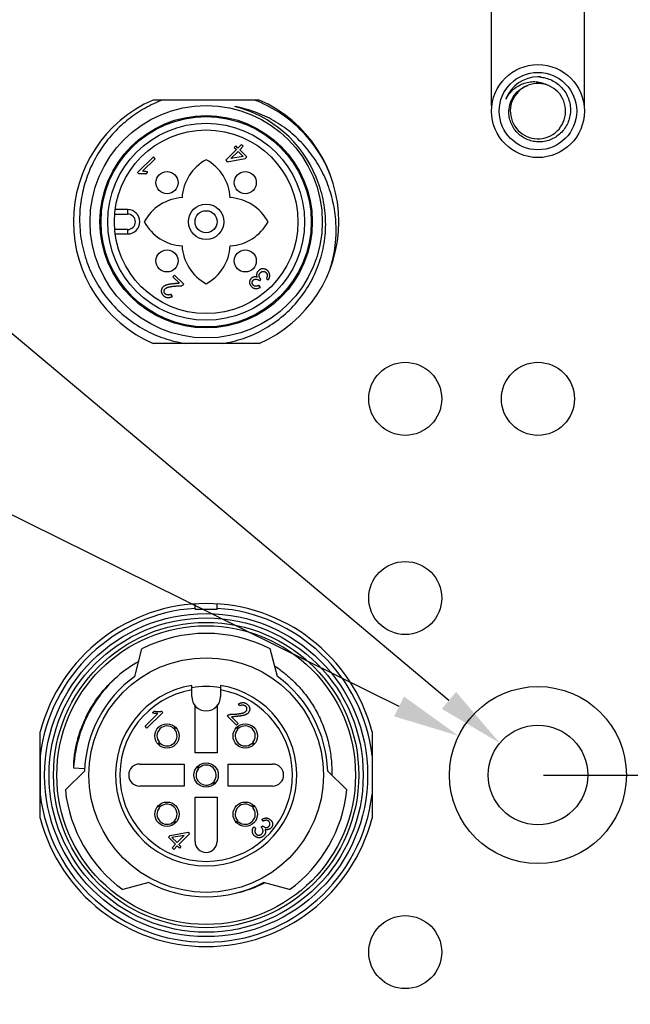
# Model space of a CAD drawing. Header units: inches. Extents: x 0 to 891, y 0 to 630.
# Tile 10 of 15: x 311 to 338, y 351 to 395. Entities that reach past the tile are written whole.
import ezdxf

# ---------------------------------------------------------------- set-up
doc = ezdxf.new("R2010")
doc.units = ezdxf.units.IN
doc.header["$MEASUREMENT"] = 0
doc.layers.add('Dimension', color=150, linetype='Continuous')
doc.styles.get("Standard").update_dxf_attribs({"font": 'simsun.ttc', "height": 1.5})
doc.dimstyles.get("Standard").update_dxf_attribs({"dimtxt": 1.5, "dimasz": 0.75, "dimexe": 0.18, "dimexo": 0.0625, "dimgap": 0, "dimtad": 0, "dimtoh": 1, "dimzin": 0, "dimdsep": 46, "dimtxsty": 'Standard', "dimcen": 0, "dimclrd": 256, "dimclre": 256, "dimclrt": 30, "dimadec": 0, "dimazin": 0, "dimtfac": 1, "dimtofl": 0, "dimtmove": 0, "dimatfit": 3, "dimfxl": 1, "dimtolj": 1, "dimtzin": 0, "dimlwd": -1, "dimlwe": -1, "dimarcsym": 0})

# ---------------------------------------------------------------- blocks, each defined once
blk = doc.blocks.new('*D103')
at = {"layer": 'Defpoints', "color": 0}
for p in [(330.57, 362.807), (337.743, 359.265)]:
    blk.add_point(p, dxfattribs=at)
at = {"layer": 'Dimension'}
for p in [(296.353, 378.221), (327.88, 364.135)]:
    blk.add_line(p, (299.353, 378.221), dxfattribs=at)
blk.add_solid([(327.658, 363.687), (328.101, 364.583), (330.57, 362.807)], dxfattribs=at)
at = {"layer": 'Dimension', "color": 30, "insert": (285.979, 378.221), "char_height": 6, "attachment_point": 5}
blk.add_mtext('\\A1;∅8.00', dxfattribs=at)
blk = doc.blocks.new('*D104')
at = {"layer": 'Defpoints', "color": 0}
for p in [(332.432, 362.482), (335.88, 359.59)]:
    blk.add_point(p, dxfattribs=at)
at = {"layer": 'Dimension'}
for p in [(295.816, 390.673), (330.133, 364.409)]:
    blk.add_line(p, (298.816, 390.673), dxfattribs=at)
blk.add_solid([(329.812, 364.026), (330.455, 364.792), (332.432, 362.482)], dxfattribs=at)
at = {"layer": 'Dimension', "color": 30, "insert": (285.441, 390.673), "char_height": 6, "attachment_point": 5}
blk.add_mtext('\\A1;∅4.50', dxfattribs=at)
blk = doc.blocks.new('*D105')
at = {"layer": 'Defpoints', "color": 0}
for p in [(336.256, 427.623), (332.056, 391.036), (336.256, 391.036)]:
    blk.add_point(p, dxfattribs=at)
at = {"layer": 'Dimension'}
for p, q in [((332.056, 391.286), (332.056, 428.343)), ((336.256, 391.286), (336.256, 428.343)), ((329.056, 427.623), (326.056, 427.623)), ((339.256, 427.623), (342.256, 427.623))]:
    blk.add_line(p, q, dxfattribs=at)
for points in [[(329.056, 427.123), (329.056, 428.123), (332.056, 427.623)], [(339.256, 428.123), (339.256, 427.123), (336.256, 427.623)]]:
    blk.add_solid(points, dxfattribs=at)
at = {"layer": 'Dimension', "color": 30, "insert": (367.027, 427.623), "char_height": 6, "attachment_point": 5}
blk.add_mtext('\\A1;M3*0.5(接地)', dxfattribs=at)
blk = doc.blocks.new('*D106')
at = {"layer": 'Defpoints', "color": 0}
for p in [(334.156, 361.036), (334.156, 286.036), (389.156, 286.036)]:
    blk.add_point(p, dxfattribs=at)
at = {"layer": 'Dimension'}
for p, q in [((334.406, 361.036), (389.876, 361.036)), ((389.156, 358.036), (389.156, 333.776)), ((389.156, 289.036), (389.156, 313.296)), ((334.406, 286.036), (389.876, 286.036))]:
    blk.add_line(p, q, dxfattribs=at)
for points in [[(389.656, 358.036), (388.656, 358.036), (389.156, 361.036)], [(388.656, 289.036), (389.656, 289.036), (389.156, 286.036)]]:
    blk.add_solid(points, dxfattribs=at)
at = {"layer": 'Dimension', "color": 30, "insert": (389.156, 323.536), "char_height": 6, "attachment_point": 5, "rotation": 90}
blk.add_mtext('\\A1;75.00', dxfattribs=at)

msp = doc.modelspace()

# ---------------------------------------------------------------- linework, layer by layer
for p, q in [((321.554, 391.536), (316.758, 391.536)), ((332.709, 391.58), (332.71, 391.582)), ((332.709, 391.58), (332.71, 391.582)), ((320.523, 389.297), (320.039, 388.813)), ((320.494, 389.467), (320.424, 389.396)), ((320.424, 389.396), (320.523, 389.297)), ((320.593, 389.367), (320.494, 389.467)), ((320.751, 389.524), (320.593, 389.367)), ((320.672, 389.289), (320.829, 389.446)), ((320.99, 388.97), (320.672, 389.289)), ((320.829, 389.446), (320.751, 389.524)), ((316.769, 388.97), (316.058, 388.259)), ((316.281, 388.316), (316.852, 388.887)), ((316.852, 388.887), (316.769, 388.97)), ((320.101, 388.751), (320.92, 388.9)), ((320.275, 388.892), (320.602, 389.218)), ((320.833, 388.987), (320.275, 388.892)), ((320.602, 389.218), (320.833, 388.987)), ((320.92, 388.9), (320.99, 388.97)), ((320.039, 388.813), (320.101, 388.751)), ((316.058, 388.259), (316.107, 388.209)), ((316.442, 388.205), (316.521, 388.283)), ((315.021, 386.386), (315.606, 386.386)), ((315.606, 386.586), (315.043, 386.586)), ((315.606, 386.586), (315.606, 386.386)), ((315.606, 385.686), (315.021, 385.686)), ((315.043, 385.486), (315.606, 385.486)), ((315.606, 385.686), (315.606, 385.486)), ((317.73, 383.628), (317.656, 383.554)), ((317.656, 383.554), (317.954, 383.256)), ((318.148, 383.211), (317.73, 383.628)), ((318.148, 383.211), (318.132, 383.194)), ((321.608, 383.072), (321.546, 383.159)), ((321.579, 383.366), (321.632, 383.42)), ((321.881, 383.478), (321.967, 383.416)), ((317.635, 382.665), (317.569, 382.756)), ((321.554, 380.536), (316.758, 380.536)), ((318.656, 368.536), (318.656, 368.758)), ((318.656, 368.536), (319.656, 368.536)), ((319.656, 368.536), (319.656, 368.758)), ((315.933, 365.493), (316.256, 366.741)), ((322.379, 365.493), (322.056, 366.741)), ((318.506, 364.586), (318.506, 365.084)), ((319.806, 365.084), (319.806, 364.586)), ((316.73, 363.845), (316.809, 363.924)), ((317.144, 363.92), (317.193, 363.87)), ((318.656, 362.036), (318.656, 364.17)), ((319.656, 364.17), (319.656, 362.036)), ((320.684, 364.166), (320.618, 364.257)), ((316.399, 363.241), (316.97, 363.812)), ((317.193, 363.87), (316.482, 363.159)), ((320.122, 363.727), (320.105, 363.711)), ((320.523, 363.293), (320.105, 363.711)), ((320.3, 363.665), (320.598, 363.368)), ((316.482, 363.159), (316.399, 363.241)), ((317.687, 363.145), (317.756, 363.209)), ((317.747, 363.12), (317.73, 363.103)), ((317.794, 363.171), (317.747, 363.12)), ((320.582, 363.103), (320.518, 363.172)), ((320.598, 363.368), (320.523, 363.293)), ((320.556, 363.209), (320.625, 363.145)), ((311.656, 359.083), (311.656, 362.988)), ((326.656, 362.988), (326.656, 359.083)), ((316.983, 362.436), (317.03, 362.487)), ((317.089, 362.462), (317.02, 362.398)), ((317.03, 362.487), (317.047, 362.505)), ((321.292, 362.398), (321.223, 362.462)), ((321.265, 362.505), (321.33, 362.435)), ((311.656, 361.903), (311.656, 360.168)), ((319.656, 362.036), (318.656, 362.036)), ((326.656, 361.903), (326.656, 360.168)), ((313.165, 361.362), (313.664, 361.335)), ((316.156, 361.536), (318.156, 361.536)), ((318.156, 361.536), (318.156, 360.536)), ((318.815, 361.335), (318.75, 361.404)), ((318.788, 361.442), (318.857, 361.377)), ((320.156, 360.536), (320.156, 361.536)), ((320.156, 361.536), (322.156, 361.536)), ((312.792, 360.363), (313.659, 361.216)), ((325.521, 360.363), (324.653, 361.216)), ((318.156, 360.536), (316.156, 360.536)), ((319.524, 360.63), (319.455, 360.694)), ((319.498, 360.737), (319.562, 360.668)), ((322.156, 360.536), (320.156, 360.536)), ((318.656, 358.036), (318.656, 360.036)), ((318.656, 360.036), (319.656, 360.036)), ((319.656, 360.036), (319.656, 358.036)), ((317.047, 359.567), (316.982, 359.636)), ((317.02, 359.674), (317.089, 359.61)), ((321.223, 359.61), (321.292, 359.674)), ((321.282, 359.585), (321.265, 359.567)), ((321.33, 359.636), (321.282, 359.585)), ((321.731, 358.953), (321.669, 359.04)), ((317.756, 358.862), (317.687, 358.926)), ((317.73, 358.969), (317.794, 358.9)), ((320.518, 358.9), (320.566, 358.951)), ((320.625, 358.926), (320.556, 358.862)), ((320.566, 358.951), (320.582, 358.969)), ((321.31, 358.697), (321.396, 358.634)), ((321.645, 358.692), (321.698, 358.746)), ((317.453, 358.23), (317.523, 358.301)), ((317.771, 357.912), (317.453, 358.23)), ((317.523, 358.301), (318.342, 358.449)), ((318.168, 358.309), (317.61, 358.214)), ((317.61, 358.214), (317.841, 357.982)), ((317.841, 357.982), (318.168, 358.309)), ((318.404, 358.387), (317.92, 357.904)), ((318.342, 358.449), (318.404, 358.387)), ((317.614, 357.755), (317.771, 357.912)), ((317.693, 357.676), (317.614, 357.755)), ((317.85, 357.833), (317.693, 357.676)), ((317.949, 357.734), (317.85, 357.833)), ((317.92, 357.904), (318.019, 357.804)), ((318.019, 357.804), (317.949, 357.734)), ((316.564, 356.185), (315.392, 355.86)), ((322.921, 355.86), (321.749, 356.185))]:
    msp.add_line(p, q)
for centre, radius in [((334.156, 391.036), 2.1), ((334.156, 391.036), 2.1), ((334.156, 391.036), 1.75), ((319.156, 386.036), 5.25), ((319.156, 386.036), 4.8), ((319.156, 386.036), 4.75), ((319.156, 386.036), 4.45), ((319.156, 386.036), 4.15), ((317.388, 387.804), 0.5), ((320.924, 387.804), 0.5), ((319.156, 386.036), 0.8), ((319.156, 386.036), 0.5), ((317.388, 384.268), 0.5), ((320.924, 384.268), 0.5), ((328.156, 378.036), 1.65), ((334.156, 378.036), 1.65), ((328.156, 369.036), 1.65), ((319.156, 361.036), 7.3), ((319.156, 361.036), 7.1), ((319.156, 361.036), 6.9), ((319.156, 361.036), 6.75), ((319.156, 361.036), 5.3), ((334.156, 361.036), 4), ((317.388, 362.804), 0.55), ((320.924, 362.804), 0.55), ((334.156, 361.036), 2.25), ((319.156, 361.036), 0.55), ((317.388, 359.268), 0.55), ((320.924, 359.268), 0.55), ((328.156, 353.036), 1.65)]:
    msp.add_circle(centre, radius)
for centre, radius, start, end in [((334.156, 391.036), 1.546, 89.9996, 159.0568), ((334.108, 391.058), 1.527, 85.3543, 85.5669), ((334.161, 391.094), 1.487, 86.8411, 87.4986), ((334.159, 391.066), 1.516, 84.8738, 86.8369), ((334.157, 391.04), 1.542, 84.4343, 84.8782), ((334.156, 391.036), 1.25, 111.8125, 110.7846), ((319.156, 386.036), 6, 113.5565, 246.4435), ((319.156, 386.036), 6, 293.5565, 66.4435), ((334.116, 391.053), 1.503, 159.118, 159.4817), ((334.177, 391.03), 1.568, 159.33, 159.4817), ((334.175, 391.031), 1.565, 157.3275, 159.3304), ((334.1, 390.851), 1.57, 151.4422, 152.2657), ((319.528, 385.984), 5.337, 78.1453, 80.0276), ((319.156, 386.036), 5.364, 22.0077, 76.0175), ((319.153, 386.016), 5.384, 74.1668, 76.0211), ((320.154, 386.999), 2.091, 118.5181, 176.5515), ((318.158, 386.999), 2.091, 3.4485, 61.4819), ((319.231, 386.065), 5.284, 20.7364, 22.0159), ((319.211, 386.058), 5.305, 20.1929, 20.7369), ((318.193, 385.038), 2.091, 93.4485, 151.4819), ((320.119, 385.038), 2.091, 28.5181, 86.5515), ((315.606, 386.036), 0.55, 270, 90), ((315.606, 386.036), 0.35, 270, 90), ((318.193, 387.034), 2.091, 208.5181, 266.5515), ((320.119, 387.034), 2.091, 273.4485, 331.4819), ((319.102, 385.662), 5.929, 342.7823, 3.6176), ((320.154, 385.073), 2.091, 183.4485, 241.4819), ((318.158, 385.073), 2.091, 298.5181, 356.5515), ((319.156, 361.036), 7.75, 14.5926, 165.4074), ((319.156, 361.036), 7.55, 93.7972, 173.4024), ((319.156, 361.036), 7.55, 6.5976, 86.2028), ((319.156, 361.036), 6.4, 63.0556, 116.9444), ((319.026, 360.982), 5.954, 119.3315, 130.7113), ((319.156, 361.036), 5.5, 125.872, 178.123), ((319.156, 361.036), 6, 132.5647, 154.4745), ((319.156, 361.036), 5.5, 1.877, 54.128), ((319.156, 361.036), 4.1, 99.122, 80.878), ((319.156, 361.036), 3.9, 99.5941, 80.4059), ((319.156, 361.036), 4, 80.6427, 99.3573), ((319.156, 361.036), 4, 80.648, 99.352), ((319.156, 364.586), 0.65, 180, 0), ((318.874, 361.127), 5.739, 154.0854, 161.9214), ((319.149, 361.039), 5.992, 154.4696, 161.9264), ((317.388, 362.804), 0.454, 48.8022, 221.1978), ((317.388, 362.804), 0.454, 228.8022, 41.1978), ((320.924, 362.804), 0.454, 138.8022, 311.1978), ((320.924, 362.804), 0.454, 318.8022, 131.1978), ((319.153, 361.036), 5.997, 161.9131, 176.8846), ((316.156, 361.036), 0.5, 90, 270), ((319.156, 361.036), 0.454, 138.8022, 311.1978), ((319.156, 361.036), 0.454, 318.8022, 131.1978), ((322.156, 361.036), 0.5, 270, 90), ((319.156, 361.036), 6.4, 186.0305, 233.9695), ((319.156, 361.036), 6.4, 306.0305, 353.9695), ((319.156, 361.036), 7.55, 186.5976, 353.4024), ((317.388, 359.268), 0.454, 138.8022, 311.1978), ((317.388, 359.268), 0.454, 318.8022, 131.1978), ((320.924, 359.268), 0.454, 48.8022, 221.1978), ((320.924, 359.268), 0.454, 228.8022, 41.1978), ((319.156, 361.036), 7.75, 194.5926, 345.4074), ((319.156, 358.036), 0.5, 180, 0), ((319.156, 361.036), 5.5, 241.877, 298.123), ((319.291, 361.08), 5.511, 282.9851, 297.0505)]:
    msp.add_arc(centre, radius, start, end)
msp.add_open_spline([(334.226, 392.58), (334.203, 392.582), (334.179, 392.582), (334.156, 392.582)], degree=3)
for points, knots in [([(334.232, 392.58), (334.327, 392.572), (334.516, 392.539), (334.786, 392.437), (335.032, 392.287), (335.245, 392.093), (335.417, 391.862), (335.543, 391.602), (335.616, 391.323), (335.629, 391.131), (335.626, 391.036)], [0, 0, 0, 0, 0.125014, 0.250011, 0.37502, 0.500026, 0.625017, 0.750015, 0.875007, 1, 1, 1, 1]), ([(332.721, 391.602), (332.764, 391.682), (332.841, 391.798), (332.962, 391.935), (333.096, 392.06), (333.284, 392.193), (333.536, 392.305), (333.804, 392.366), (334.08, 392.372), (334.351, 392.321), (334.52, 392.249), (334.6, 392.204)], [0, 0, 0, 0, 0.125198, 0.18784, 0.250465, 0.375549, 0.500585, 0.625547, 0.750455, 0.87527, 1, 1, 1, 1]), ([(332.845, 391.036), (332.85, 391.164), (332.899, 391.421), (333.081, 391.767), (333.359, 392.043), (333.591, 392.164), (333.713, 392.204)], [0, 0, 0, 0, 0.250029, 0.500044, 0.750021, 1, 1, 1, 1]), ([(317.183, 391.536), (316.907, 391.431), (316.37, 391.18), (315.631, 390.686), (314.976, 390.085), (314.42, 389.391), (313.976, 388.621), (313.656, 387.791), (313.467, 386.923), (313.431, 386.331), (313.437, 386.036)], [0, 0, 0, 0, 0.125004, 0.250002, 0.375004, 0.500004, 0.625003, 0.750005, 0.874999, 1, 1, 1, 1]), ([(324.766, 388.163), (324.614, 388.546), (324.228, 389.281), (323.437, 390.242), (322.464, 391.018), (321.721, 391.391), (321.336, 391.536)], [0, 0, 0, 0, 0.25001, 0.500005, 0.749998, 1, 1, 1, 1]), ([(325.02, 386.036), (325, 386.339), (324.914, 386.942), (324.644, 387.816), (324.24, 388.635), (323.71, 389.38), (323.066, 390.029), (322.325, 390.564), (321.506, 390.97), (320.921, 391.145), (320.624, 391.207)], [0, 0, 0, 0, 0.125025, 0.250038, 0.375049, 0.500055, 0.625049, 0.75004, 0.875012, 1, 1, 1, 1]), ([(334.156, 389.646), (334.068, 389.649), (333.892, 389.672), (333.639, 389.757), (333.407, 389.889), (333.206, 390.064), (333.042, 390.274), (332.922, 390.512), (332.853, 390.77), (332.842, 390.948), (332.845, 391.036)], [0, 0, 0, 0, 0.125013, 0.250013, 0.375019, 0.500023, 0.625022, 0.750025, 0.875006, 1, 1, 1, 1]), ([(335.626, 391.036), (335.622, 390.942), (335.598, 390.756), (335.509, 390.488), (335.369, 390.243), (335.185, 390.029), (334.962, 389.855), (334.71, 389.729), (334.438, 389.655), (334.25, 389.642), (334.156, 389.646)], [0, 0, 0, 0, 0.125013, 0.250016, 0.375021, 0.500023, 0.625019, 0.75002, 0.875007, 1, 1, 1, 1]), ([(316.107, 388.209), (316.121, 388.211), (316.148, 388.216), (316.189, 388.22), (316.23, 388.222), (316.272, 388.222), (316.314, 388.221), (316.356, 388.218), (316.399, 388.213), (316.428, 388.207), (316.442, 388.205)], [0, 0, 0, 0, 0.121926, 0.24354, 0.366521, 0.490199, 0.615305, 0.741687, 0.869934, 1, 1, 1, 1]), ([(316.521, 388.283), (316.499, 388.288), (316.458, 388.298), (316.396, 388.309), (316.337, 388.315), (316.299, 388.316), (316.281, 388.316)], [0, 0, 0, 0, 0.27286, 0.530174, 0.772018, 1, 1, 1, 1]), ([(324.559, 386.036), (324.552, 386.38), (324.473, 387.068), (324.264, 387.729), (324.129, 388.046)], [0, 0, 0, 0, 0.499999, 1, 1, 1, 1]), ([(313.437, 386.036), (313.442, 385.706), (313.512, 385.046), (313.785, 384.089), (314.22, 383.195), (314.803, 382.389), (315.519, 381.698), (316.345, 381.143), (317.255, 380.742), (317.9, 380.585), (318.227, 380.536)], [0, 0, 0, 0, 0.125006, 0.250003, 0.375004, 0.500006, 0.625006, 0.750006, 0.874999, 1, 1, 1, 1]), ([(319.883, 380.536), (320.208, 380.585), (320.849, 380.74), (321.753, 381.141), (322.572, 381.696), (323.279, 382.388), (323.756, 383.061), (324.06, 383.643), (324.247, 384.1), (324.392, 384.571), (324.529, 385.213), (324.565, 385.708), (324.559, 386.036)], [0, 0, 0, 0, 0.124976, 0.249941, 0.374913, 0.49988, 0.62485, 0.687397, 0.749943, 0.81249, 0.875035, 1, 1, 1, 1]), ([(321.459, 383.536), (321.448, 383.538), (321.428, 383.542), (321.398, 383.545), (321.369, 383.547), (321.342, 383.545), (321.316, 383.542), (321.292, 383.535), (321.269, 383.527), (321.248, 383.515), (321.228, 383.502), (321.21, 383.489), (321.193, 383.474), (321.177, 383.458), (321.164, 383.442), (321.152, 383.424), (321.141, 383.406), (321.132, 383.387), (321.125, 383.367), (321.119, 383.347), (321.116, 383.327), (321.114, 383.307), (321.115, 383.287), (321.117, 383.266), (321.122, 383.246), (321.128, 383.225), (321.136, 383.205), (321.146, 383.185), (321.157, 383.165), (321.17, 383.146), (321.185, 383.128), (321.202, 383.11), (321.22, 383.093), (321.239, 383.076), (321.26, 383.061), (321.281, 383.048), (321.303, 383.037), (321.325, 383.028), (321.342, 383.023), (321.352, 383.021), (321.354, 383.021)], [0, 0, 0, 0, 0.03651, 0.070864, 0.103437, 0.134445, 0.163989, 0.192718, 0.22063, 0.248099, 0.275179, 0.301423, 0.326721, 0.351712, 0.376063, 0.400473, 0.424541, 0.448724, 0.472642, 0.496366, 0.519435, 0.542435, 0.565541, 0.588958, 0.612774, 0.637459, 0.662509, 0.687941, 0.713507, 0.739666, 0.766773, 0.794513, 0.822978, 0.852772, 0.882307, 0.910756, 0.9383, 0.965007, 0.991587, 1, 1, 1, 1]), ([(321.492, 383.791), (321.488, 383.786), (321.48, 383.776), (321.468, 383.758), (321.458, 383.739), (321.45, 383.719), (321.442, 383.692), (321.437, 383.659), (321.437, 383.617), (321.444, 383.576), (321.454, 383.549), (321.459, 383.536)], [0, 0, 0, 0, 0.064887, 0.148938, 0.229889, 0.30874, 0.385703, 0.536669, 0.687067, 0.840154, 1, 1, 1, 1]), ([(321.967, 383.416), (321.973, 383.425), (321.985, 383.442), (321.999, 383.469), (322.012, 383.496), (322.021, 383.522), (322.028, 383.549), (322.032, 383.576), (322.033, 383.602), (322.032, 383.629), (322.028, 383.655), (322.022, 383.68), (322.015, 383.704), (322.005, 383.728), (321.993, 383.751), (321.979, 383.773), (321.963, 383.795), (321.945, 383.815), (321.925, 383.834), (321.904, 383.851), (321.883, 383.866), (321.86, 383.879), (321.835, 383.889), (321.81, 383.898), (321.784, 383.904), (321.757, 383.908), (321.729, 383.91), (321.702, 383.909), (321.676, 383.906), (321.65, 383.9), (321.625, 383.891), (321.6, 383.88), (321.577, 383.866), (321.554, 383.85), (321.532, 383.833), (321.513, 383.815), (321.5, 383.801), (321.493, 383.793), (321.492, 383.791)], [0, 0, 0, 0, 0.033483, 0.065488, 0.09635, 0.125934, 0.154666, 0.182944, 0.210788, 0.238464, 0.26606, 0.292926, 0.31987, 0.346885, 0.373844, 0.40131, 0.429342, 0.458041, 0.486913, 0.515028, 0.542802, 0.570216, 0.597781, 0.625736, 0.654001, 0.683097, 0.712093, 0.740399, 0.768091, 0.795969, 0.823519, 0.851641, 0.880369, 0.909892, 0.939363, 0.96711, 0.993494, 1, 1, 1, 1]), ([(321.632, 383.42), (321.626, 383.428), (321.615, 383.444), (321.599, 383.467), (321.586, 383.49), (321.574, 383.511), (321.565, 383.532), (321.558, 383.552), (321.553, 383.571), (321.55, 383.589), (321.548, 383.607), (321.549, 383.624), (321.552, 383.641), (321.556, 383.657), (321.563, 383.673), (321.571, 383.689), (321.581, 383.705), (321.593, 383.72), (321.606, 383.734), (321.62, 383.747), (321.635, 383.758), (321.651, 383.767), (321.667, 383.776), (321.685, 383.782), (321.703, 383.787), (321.721, 383.79), (321.74, 383.792), (321.758, 383.792), (321.776, 383.789), (321.793, 383.785), (321.81, 383.778), (321.826, 383.77), (321.841, 383.759), (321.856, 383.747), (321.869, 383.733), (321.88, 383.72), (321.887, 383.711), (321.889, 383.707)], [0, 0, 0, 0, 0.044218, 0.08553, 0.124331, 0.160014, 0.19351, 0.224738, 0.253435, 0.280404, 0.306156, 0.331194, 0.356054, 0.38147, 0.406744, 0.433151, 0.460216, 0.488757, 0.517454, 0.545225, 0.572581, 0.599479, 0.626386, 0.653341, 0.680891, 0.708826, 0.736654, 0.763478, 0.789673, 0.815688, 0.841801, 0.868417, 0.895668, 0.924145, 0.952509, 0.979716, 1, 1, 1, 1]), ([(321.889, 383.707), (321.89, 383.706), (321.894, 383.7), (321.9, 383.688), (321.907, 383.672), (321.911, 383.655), (321.915, 383.638), (321.917, 383.614), (321.915, 383.584), (321.909, 383.548), (321.898, 383.512), (321.886, 383.489), (321.881, 383.478)], [0, 0, 0, 0, 0.017756, 0.09127, 0.163199, 0.235381, 0.30785, 0.382011, 0.53247, 0.683162, 0.838688, 1, 1, 1, 1]), ([(317.954, 383.256), (317.939, 383.255), (317.911, 383.253), (317.869, 383.25), (317.828, 383.247), (317.79, 383.243), (317.752, 383.24), (317.717, 383.237), (317.683, 383.233), (317.651, 383.23), (317.62, 383.226), (317.591, 383.223), (317.564, 383.219), (317.538, 383.216), (317.514, 383.212), (317.492, 383.208), (317.471, 383.204), (317.446, 383.199), (317.417, 383.192), (317.383, 383.184), (317.353, 383.174), (317.324, 383.163), (317.298, 383.151), (317.274, 383.139), (317.253, 383.126), (317.229, 383.108), (317.202, 383.083), (317.175, 383.052), (317.155, 383.02), (317.141, 382.986), (317.132, 382.953), (317.126, 382.92), (317.126, 382.889), (317.13, 382.859), (317.137, 382.832), (317.146, 382.806), (317.157, 382.783), (317.17, 382.762), (317.185, 382.742), (317.202, 382.723), (317.221, 382.704), (317.235, 382.692), (317.242, 382.686)], [0, 0, 0, 0, 0.035291, 0.069218, 0.101799, 0.133284, 0.163292, 0.191936, 0.219486, 0.245697, 0.270436, 0.293948, 0.316128, 0.337086, 0.356681, 0.375095, 0.39205, 0.407792, 0.437208, 0.464827, 0.490915, 0.515298, 0.538232, 0.559663, 0.579743, 0.598613, 0.633926, 0.66669, 0.697321, 0.726703, 0.754625, 0.780858, 0.805805, 0.829871, 0.853053, 0.874768, 0.895209, 0.914821, 0.934407, 0.955062, 0.976893, 1, 1, 1, 1]), ([(317.569, 382.756), (317.556, 382.75), (317.532, 382.74), (317.494, 382.73), (317.458, 382.726), (317.423, 382.728), (317.39, 382.735), (317.359, 382.746), (317.331, 382.76), (317.306, 382.778), (317.285, 382.798), (317.269, 382.823), (317.258, 382.849), (317.252, 382.878), (317.251, 382.907), (317.256, 382.935), (317.266, 382.961), (317.282, 382.986), (317.302, 383.01), (317.33, 383.031), (317.362, 383.05), (317.386, 383.061), (317.399, 383.066)], [0, 0, 0, 0, 0.0638, 0.122999, 0.178669, 0.231809, 0.283177, 0.332606, 0.379945, 0.427087, 0.472889, 0.516499, 0.559951, 0.604687, 0.649286, 0.692382, 0.735011, 0.779043, 0.826246, 0.878034, 0.93591, 1, 1, 1, 1]), ([(317.399, 383.066), (317.407, 383.069), (317.423, 383.075), (317.448, 383.082), (317.477, 383.09), (317.51, 383.097), (317.545, 383.104), (317.584, 383.11), (317.626, 383.116), (317.671, 383.122), (317.715, 383.127), (317.758, 383.132), (317.799, 383.135), (317.837, 383.138), (317.872, 383.14), (317.904, 383.141), (317.934, 383.141), (317.961, 383.14), (317.987, 383.14), (318.011, 383.142), (318.034, 383.145), (318.056, 383.151), (318.077, 383.159), (318.096, 383.169), (318.115, 383.18), (318.126, 383.19), (318.132, 383.194)], [0, 0, 0, 0, 0.031775, 0.067464, 0.10722, 0.151081, 0.199161, 0.251581, 0.308193, 0.368957, 0.430028, 0.487547, 0.541522, 0.591933, 0.638636, 0.681819, 0.721322, 0.757574, 0.791171, 0.823247, 0.854178, 0.884108, 0.913492, 0.942358, 0.970998, 1, 1, 1, 1]), ([(321.546, 383.159), (321.535, 383.154), (321.515, 383.145), (321.486, 383.134), (321.458, 383.126), (321.431, 383.121), (321.406, 383.119), (321.383, 383.12), (321.361, 383.124), (321.341, 383.132), (321.323, 383.141), (321.306, 383.152), (321.291, 383.164), (321.278, 383.178), (321.266, 383.192), (321.256, 383.208), (321.248, 383.226), (321.241, 383.244), (321.237, 383.263), (321.235, 383.281), (321.235, 383.3), (321.238, 383.318), (321.244, 383.335), (321.252, 383.352), (321.262, 383.369), (321.275, 383.385), (321.289, 383.4), (321.303, 383.413), (321.319, 383.424), (321.334, 383.432), (321.344, 383.436), (321.349, 383.438)], [0, 0, 0, 0, 0.056128, 0.107707, 0.155355, 0.199528, 0.240003, 0.277917, 0.313924, 0.348681, 0.382559, 0.414839, 0.446254, 0.477115, 0.507473, 0.538021, 0.569325, 0.601533, 0.633229, 0.663752, 0.693608, 0.723051, 0.753036, 0.783674, 0.815419, 0.849341, 0.883046, 0.915394, 0.946422, 0.976728, 1, 1, 1, 1]), ([(321.349, 383.438), (321.35, 383.438), (321.357, 383.441), (321.37, 383.444), (321.388, 383.447), (321.407, 383.447), (321.427, 383.445), (321.447, 383.441), (321.468, 383.435), (321.489, 383.426), (321.511, 383.414), (321.533, 383.4), (321.556, 383.385), (321.571, 383.372), (321.579, 383.366)], [0, 0, 0, 0, 0.015604, 0.087216, 0.160241, 0.234985, 0.312425, 0.392963, 0.479034, 0.569971, 0.666426, 0.770617, 0.881501, 1, 1, 1, 1]), ([(321.354, 383.021), (321.359, 383.02), (321.372, 383.018), (321.392, 383.016), (321.423, 383.017), (321.463, 383.022), (321.511, 383.033), (321.56, 383.05), (321.591, 383.065), (321.608, 383.072)], [0, 0, 0, 0, 0.058402, 0.145564, 0.23358, 0.413277, 0.599445, 0.794438, 1, 1, 1, 1]), ([(317.242, 382.686), (317.249, 382.68), (317.261, 382.67), (317.281, 382.656), (317.301, 382.644), (317.322, 382.634), (317.344, 382.625), (317.366, 382.619), (317.389, 382.614), (317.412, 382.611), (317.437, 382.61), (317.462, 382.611), (317.489, 382.615), (317.516, 382.62), (317.544, 382.628), (317.574, 382.638), (317.604, 382.65), (317.625, 382.66), (317.635, 382.665)], [0, 0, 0, 0, 0.058442, 0.115396, 0.171077, 0.226586, 0.281203, 0.336253, 0.392079, 0.448196, 0.505747, 0.566239, 0.629354, 0.695455, 0.765752, 0.83965, 0.917582, 1, 1, 1, 1]), ([(322.258, 365.961), (322.459, 365.828), (322.846, 365.535), (323.367, 365.028), (323.82, 364.46), (324.197, 363.838), (324.494, 363.175), (324.703, 362.479), (324.824, 361.762), (324.843, 361.277), (324.838, 361.036)], [0, 0, 0, 0, 0.124998, 0.250011, 0.375006, 0.500008, 0.625007, 0.750001, 0.875006, 1, 1, 1, 1]), ([(313.712, 363.636), (313.884, 363.989), (314.3, 364.663), (314.844, 365.239), (315.142, 365.496)], [0, 0, 0, 0, 0.500006, 1, 1, 1, 1]), ([(316.809, 363.924), (316.823, 363.921), (316.852, 363.916), (316.895, 363.911), (316.937, 363.907), (316.979, 363.906), (317.021, 363.906), (317.062, 363.909), (317.103, 363.913), (317.13, 363.917), (317.144, 363.92)], [0, 0, 0, 0, 0.130066, 0.258313, 0.384695, 0.509801, 0.633479, 0.75646, 0.878074, 1, 1, 1, 1]), ([(320.122, 363.727), (320.128, 363.732), (320.139, 363.741), (320.157, 363.753), (320.177, 363.762), (320.198, 363.77), (320.219, 363.776), (320.243, 363.78), (320.267, 363.782), (320.292, 363.781), (320.32, 363.78), (320.349, 363.781), (320.382, 363.782), (320.417, 363.784), (320.455, 363.786), (320.495, 363.79), (320.538, 363.794), (320.583, 363.8), (320.627, 363.805), (320.669, 363.812), (320.708, 363.818), (320.744, 363.824), (320.776, 363.832), (320.805, 363.839), (320.831, 363.847), (320.86, 363.857), (320.891, 363.872), (320.924, 363.891), (320.951, 363.912), (320.972, 363.935), (320.987, 363.96), (320.997, 363.987), (321.002, 364.015), (321.001, 364.044), (320.996, 364.072), (320.985, 364.099), (320.969, 364.123), (320.947, 364.144), (320.922, 364.161), (320.894, 364.176), (320.864, 364.186), (320.831, 364.194), (320.805, 364.195), (320.791, 364.195), (320.788, 364.194)], [0, 0, 0, 0, 0.016818, 0.033426, 0.050165, 0.067204, 0.08456, 0.102497, 0.121097, 0.14058, 0.161602, 0.184509, 0.209551, 0.236633, 0.265866, 0.297165, 0.33052, 0.365934, 0.40117, 0.433999, 0.464396, 0.492277, 0.517712, 0.540766, 0.561462, 0.57969, 0.612132, 0.641251, 0.667307, 0.691055, 0.713209, 0.734656, 0.756339, 0.778777, 0.801285, 0.823147, 0.845088, 0.868132, 0.89185, 0.915667, 0.940536, 0.96638, 0.993116, 1, 1, 1, 1]), ([(321.011, 364.236), (321.018, 364.23), (321.033, 364.218), (321.052, 364.199), (321.069, 364.179), (321.084, 364.16), (321.096, 364.138), (321.107, 364.115), (321.116, 364.09), (321.123, 364.062), (321.128, 364.032), (321.127, 364.001), (321.122, 363.969), (321.113, 363.935), (321.099, 363.902), (321.078, 363.869), (321.051, 363.838), (321.025, 363.814), (321, 363.795), (320.979, 363.782), (320.955, 363.77), (320.93, 363.758), (320.901, 363.748), (320.87, 363.738), (320.837, 363.729), (320.808, 363.722), (320.783, 363.717), (320.762, 363.713), (320.739, 363.709), (320.715, 363.706), (320.69, 363.702), (320.662, 363.699), (320.633, 363.695), (320.603, 363.692), (320.571, 363.688), (320.537, 363.685), (320.501, 363.682), (320.464, 363.678), (320.425, 363.675), (320.385, 363.672), (320.343, 363.669), (320.314, 363.666), (320.3, 363.665)], [0, 0, 0, 0, 0.023107, 0.044938, 0.065593, 0.085179, 0.104791, 0.125232, 0.146947, 0.170129, 0.194195, 0.219142, 0.245375, 0.273297, 0.302679, 0.33331, 0.366074, 0.401387, 0.420257, 0.440337, 0.461768, 0.484702, 0.509085, 0.535173, 0.562792, 0.592208, 0.60795, 0.624905, 0.643319, 0.662914, 0.683872, 0.706052, 0.729564, 0.754303, 0.780514, 0.808064, 0.836708, 0.866716, 0.898201, 0.930782, 0.964709, 1, 1, 1, 1]), ([(320.618, 364.257), (320.629, 364.262), (320.649, 364.271), (320.68, 364.283), (320.709, 364.293), (320.738, 364.301), (320.765, 364.307), (320.791, 364.31), (320.817, 364.312), (320.841, 364.311), (320.865, 364.308), (320.888, 364.303), (320.91, 364.296), (320.932, 364.288), (320.953, 364.278), (320.973, 364.265), (320.993, 364.252), (321.005, 364.241), (321.011, 364.236)], [0, 0, 0, 0, 0.082418, 0.16035, 0.234248, 0.304545, 0.370646, 0.433761, 0.494253, 0.551804, 0.607921, 0.663747, 0.718797, 0.773414, 0.828923, 0.884604, 0.941558, 1, 1, 1, 1]), ([(320.788, 364.194), (320.778, 364.194), (320.757, 364.191), (320.722, 364.182), (320.697, 364.171), (320.684, 364.166)], [0, 0, 0, 0, 0.25449, 0.613301, 1, 1, 1, 1]), ([(316.97, 363.812), (316.952, 363.812), (316.914, 363.813), (316.855, 363.82), (316.793, 363.83), (316.752, 363.84), (316.73, 363.845)], [0, 0, 0, 0, 0.227982, 0.469826, 0.72714, 1, 1, 1, 1]), ([(313.418, 362.908), (313.398, 362.846), (313.359, 362.72), (313.308, 362.53), (313.271, 362.37), (313.244, 362.241), (313.226, 362.144), (313.21, 362.046), (313.196, 361.949), (313.184, 361.851), (313.175, 361.769), (313.169, 361.704), (313.165, 361.655), (313.162, 361.605), (313.159, 361.556), (313.158, 361.515), (313.157, 361.482), (313.157, 361.458), (313.157, 361.437), (313.157, 361.421), (313.158, 361.408), (313.158, 361.396), (313.159, 361.384), (313.16, 361.375), (313.161, 361.369), (313.162, 361.366), (313.162, 361.362), (313.164, 361.362), (313.165, 361.362)], [0, 0, 0, 0, 0.125062, 0.250124, 0.375184, 0.437716, 0.500247, 0.562778, 0.625308, 0.687836, 0.750363, 0.781626, 0.812888, 0.844148, 0.875407, 0.906662, 0.922287, 0.937911, 0.953531, 0.961338, 0.969144, 0.976945, 0.984739, 0.992512, 0.994454, 0.996369, 0.998293, 1, 1, 1, 1]), ([(321.669, 359.04), (321.686, 359.047), (321.717, 359.062), (321.766, 359.079), (321.814, 359.091), (321.854, 359.096), (321.885, 359.097), (321.908, 359.094), (321.93, 359.091), (321.952, 359.084), (321.974, 359.075), (321.996, 359.064), (322.017, 359.051), (322.038, 359.036), (322.057, 359.019), (322.075, 359.002), (322.092, 358.984), (322.107, 358.966), (322.12, 358.947), (322.131, 358.927), (322.141, 358.907), (322.149, 358.887), (322.155, 358.866), (322.16, 358.846), (322.162, 358.825), (322.163, 358.805), (322.161, 358.785), (322.158, 358.765), (322.152, 358.745), (322.145, 358.725), (322.136, 358.706), (322.125, 358.688), (322.113, 358.67), (322.1, 358.654), (322.084, 358.638), (322.067, 358.624), (322.049, 358.61), (322.029, 358.597), (322.015, 358.59), (322.008, 358.586)], [0, 0, 0, 0, 0.057184, 0.111429, 0.163218, 0.213207, 0.237691, 0.261939, 0.28598, 0.310609, 0.335355, 0.360878, 0.387239, 0.414605, 0.442213, 0.468588, 0.494292, 0.519409, 0.543648, 0.567337, 0.590902, 0.614113, 0.636986, 0.659054, 0.680753, 0.702162, 0.723474, 0.744849, 0.766832, 0.788994, 0.811402, 0.833703, 0.856322, 0.878885, 0.902042, 0.925482, 0.9498, 0.974892, 1, 1, 1, 1]), ([(321.249, 358.459), (321.247, 358.467), (321.245, 358.484), (321.244, 358.51), (321.245, 358.536), (321.249, 358.563), (321.256, 358.59), (321.265, 358.617), (321.278, 358.643), (321.292, 358.67), (321.304, 358.688), (321.31, 358.697)], [0, 0, 0, 0, 0.097854, 0.202556, 0.307896, 0.414876, 0.523574, 0.635494, 0.752248, 0.87333, 1, 1, 1, 1]), ([(321.818, 358.577), (321.823, 358.563), (321.833, 358.536), (321.84, 358.495), (321.84, 358.454), (321.835, 358.42), (321.827, 358.393), (321.819, 358.373), (321.809, 358.354), (321.796, 358.335), (321.781, 358.316), (321.764, 358.298), (321.745, 358.279), (321.723, 358.262), (321.7, 358.246), (321.677, 358.232), (321.652, 358.221), (321.627, 358.212), (321.601, 358.206), (321.575, 358.203), (321.548, 358.202), (321.52, 358.204), (321.493, 358.208), (321.467, 358.214), (321.442, 358.223), (321.417, 358.233), (321.394, 358.246), (321.373, 358.261), (321.352, 358.278), (321.332, 358.297), (321.314, 358.317), (321.298, 358.339), (321.284, 358.361), (321.272, 358.384), (321.262, 358.408), (321.254, 358.432), (321.251, 358.45), (321.249, 358.459), (321.249, 358.459)], [0, 0, 0, 0, 0.044553, 0.087223, 0.129142, 0.17122, 0.192672, 0.21465, 0.237213, 0.26064, 0.285104, 0.310972, 0.338176, 0.367071, 0.396015, 0.424182, 0.451753, 0.478764, 0.506097, 0.533247, 0.560998, 0.589427, 0.617954, 0.645666, 0.673074, 0.7001, 0.726977, 0.754208, 0.781773, 0.81008, 0.838217, 0.865701, 0.892629, 0.91906, 0.945547, 0.971964, 0.998304, 1, 1, 1, 1]), ([(321.396, 358.634), (321.391, 358.623), (321.379, 358.6), (321.368, 358.564), (321.362, 358.528), (321.36, 358.498), (321.362, 358.474), (321.366, 358.457), (321.37, 358.44), (321.377, 358.424), (321.385, 358.408), (321.396, 358.393), (321.408, 358.379), (321.421, 358.365), (321.436, 358.353), (321.451, 358.343), (321.467, 358.334), (321.484, 358.327), (321.501, 358.323), (321.519, 358.321), (321.537, 358.32), (321.556, 358.322), (321.574, 358.325), (321.592, 358.33), (321.61, 358.337), (321.626, 358.345), (321.642, 358.354), (321.657, 358.366), (321.671, 358.378), (321.684, 358.392), (321.696, 358.407), (321.706, 358.423), (321.713, 358.437), (321.717, 358.446), (321.718, 358.449)], [0, 0, 0, 0, 0.059271, 0.116417, 0.171787, 0.22707, 0.25432, 0.280947, 0.307469, 0.333898, 0.36091, 0.388501, 0.416759, 0.446218, 0.475795, 0.504098, 0.531742, 0.558863, 0.585882, 0.61309, 0.640949, 0.669852, 0.698865, 0.72748, 0.755475, 0.783421, 0.811357, 0.83977, 0.868613, 0.898419, 0.928062, 0.956172, 0.983598, 1, 1, 1, 1]), ([(321.718, 358.449), (321.719, 358.451), (321.722, 358.458), (321.725, 358.472), (321.728, 358.488), (321.729, 358.506), (321.727, 358.523), (321.724, 358.541), (321.719, 358.56), (321.712, 358.58), (321.703, 358.601), (321.691, 358.623), (321.678, 358.645), (321.662, 358.669), (321.651, 358.684), (321.645, 358.692)], [0, 0, 0, 0, 0.024254, 0.089266, 0.152852, 0.216896, 0.282766, 0.35175, 0.425153, 0.505028, 0.590706, 0.68198, 0.781226, 0.886896, 1, 1, 1, 1]), ([(321.698, 358.746), (321.706, 358.74), (321.721, 358.728), (321.744, 358.712), (321.766, 358.698), (321.788, 358.687), (321.809, 358.678), (321.83, 358.671), (321.85, 358.667), (321.87, 358.665), (321.889, 358.666), (321.907, 358.668), (321.925, 358.673), (321.942, 358.68), (321.958, 358.689), (321.974, 358.699), (321.988, 358.713), (322.002, 358.727), (322.015, 358.743), (322.025, 358.76), (322.033, 358.777), (322.039, 358.794), (322.042, 358.813), (322.042, 358.831), (322.04, 358.85), (322.036, 358.868), (322.029, 358.887), (322.021, 358.904), (322.011, 358.92), (321.999, 358.934), (321.988, 358.946), (321.98, 358.953), (321.977, 358.955)], [0, 0, 0, 0, 0.04962, 0.096051, 0.13968, 0.18007, 0.218148, 0.25419, 0.287914, 0.320341, 0.351639, 0.382217, 0.412204, 0.442341, 0.473078, 0.504547, 0.537355, 0.571539, 0.605943, 0.63814, 0.669214, 0.699625, 0.729486, 0.759767, 0.790724, 0.82287, 0.855536, 0.887285, 0.918268, 0.949057, 0.980357, 1, 1, 1, 1]), ([(321.977, 358.955), (321.975, 358.957), (321.968, 358.962), (321.954, 358.971), (321.936, 358.98), (321.916, 358.988), (321.894, 358.992), (321.871, 358.993), (321.846, 358.991), (321.819, 358.986), (321.791, 358.978), (321.762, 358.967), (321.742, 358.958), (321.731, 358.953)], [0, 0, 0, 0, 0.028221, 0.103838, 0.183198, 0.264619, 0.348967, 0.437782, 0.532596, 0.636074, 0.747691, 0.868517, 1, 1, 1, 1]), ([(322.008, 358.586), (322.008, 358.586), (322.001, 358.583), (321.985, 358.577), (321.961, 358.571), (321.935, 358.567), (321.908, 358.565), (321.879, 358.567), (321.849, 358.57), (321.829, 358.574), (321.818, 358.577)], [0, 0, 0, 0, 0.001686, 0.127982, 0.257975, 0.391657, 0.531964, 0.679351, 0.834797, 1, 1, 1, 1])]:
    msp.add_open_spline(points, degree=3, knots=knots)

# ---------------------------------------------------------------- dimensions: what is measured, and where the dimension line sits
at = {"layer": 'Dimension'}
dim = msp.add_linear_dim(base=(336.256, 427.623), p1=(332.056, 391.036), p2=(336.256, 391.036), text='M3*0.5(接地)', dimstyle='Standard', override={"dimscale": 0, "dimtad": 0, "dimjust": 0, "dimtxsty": 'Standard', "dimtmove": 0, "dimtolj": 1}, dxfattribs=at)
dim.commit()
dim.dimension.update_dxf_attribs({"geometry": '*D105', "text_midpoint": (367.027, 427.623)})
for p1, p2, picture, middle in [((335.88, 359.59), (332.432, 362.482), '*D104', (285.441, 390.673)), ((337.743, 359.265), (330.57, 362.807), '*D103', (285.979, 378.221))]:
    dim = msp.add_diameter_dim_2p(p1=p1, p2=p2, dimstyle='Standard', override={"dimscale": 0}, dxfattribs=at)
    dim.commit()
    dim.dimension.update_dxf_attribs({"geometry": picture, "text_midpoint": middle, "dimtype": 163})
dim = msp.add_linear_dim(base=(389.156, 286.036), p1=(334.156, 361.036), p2=(334.156, 286.036), angle=90, dimstyle='Standard', override={"dimscale": 4}, dxfattribs=at)
dim.commit()
dim.dimension.update_dxf_attribs({"geometry": '*D106', "text_midpoint": (389.156, 323.536)})

doc.saveas('drawing.dxf')
